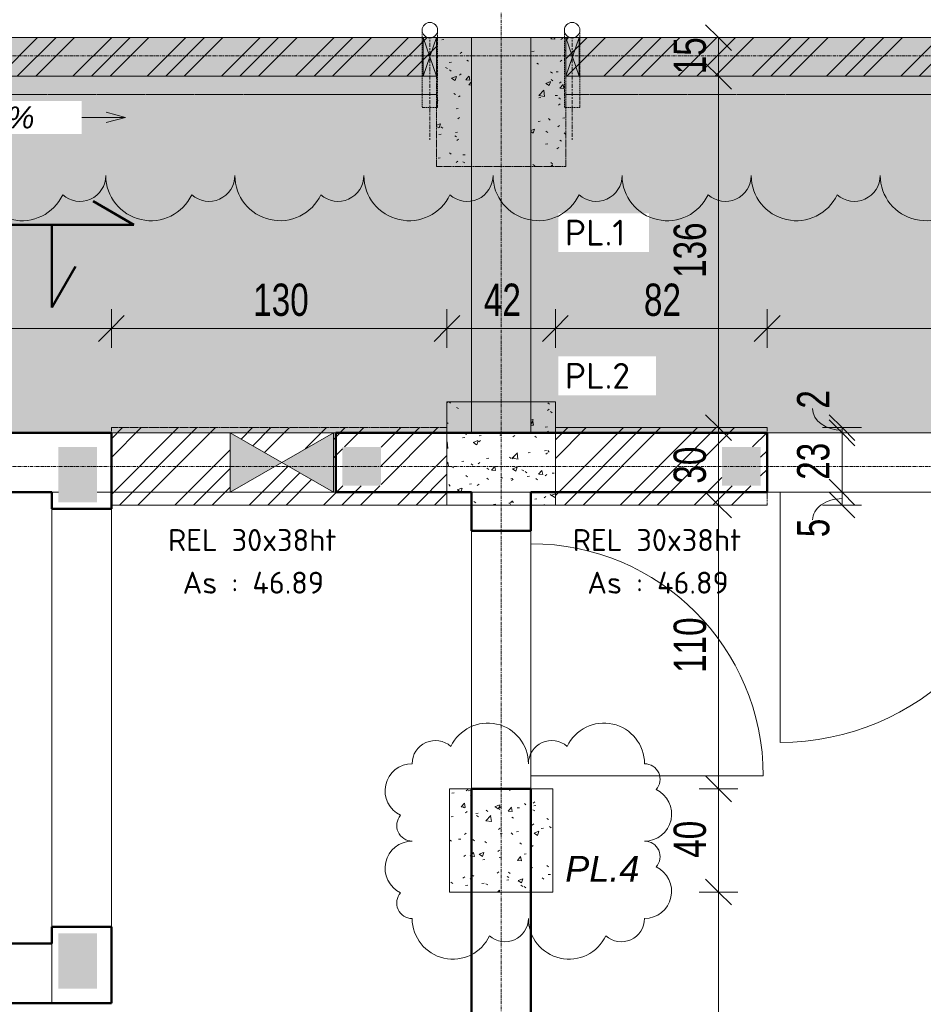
# Model space of a CAD drawing. Header units: millimetres. Extents: x 8507 to 110494, y 1100 to 66219.
# Tile 23 of 38: x 75181 to 78681, y 59654 to 63470. Entities that reach past the tile are written whole.
import ezdxf

# ---------------------------------------------------------------- set-up
doc = ezdxf.new("R2010")
doc.units = ezdxf.units.MM
for name, pattern in [('Caché', [7.14375, 4.7625, -2.38125]), ('Centre', [31.75, 6.35, -4.7625, 15.875, -4.7625]), ('Ligne de quadrillage', [22.225, 12.7, -3.175, 3.175, -3.175]), ('Tiret 1_16_', [3.175, 1.5875, -1.5875]), ('tiret perso', [2.6, 1.3, -1.3])]:
    doc.linetypes.add(name, pattern=pattern)
for name, color, linetype, lineweight in [('A-ANNO-DIMS', 211, 'Continuous', 9), ('A-ANNO-DIMS-50', 211, 'Continuous', 9), ('A-DETL', 90, 'Continuous', 5), ('A-DETL-CNTR', 5, 'Centre', 5), ('A-DETL-GENF', 92, 'Continuous', 5), ('A-DETL-HDLN', 90, 'Caché', 5), ('A-DETL-MBND', 5, 'Continuous', 5), ('A-DETL-THIN', 151, 'Continuous', 5), ('A-DETL-WIDE', 214, 'Continuous', 50), ('A-DOOR', 31, 'Continuous', 9), ('A-WALL', 113, 'Continuous', 9), ('G-ANNO-REVC', 71, 'Continuous', 9), ('G-ANNO-TEXT', 231, 'Continuous', 9), ('S-GRID', 1, 'Continuous', 9)]:
    doc.layers.add(name, color=color, linetype=linetype, lineweight=lineweight)
doc.styles.add('Arial Narrow_3', font='ARIALN.TTF', dxfattribs={"width": 0.9, "height": 125})
doc.styles.add('Arial_I', font='ariali.ttf', dxfattribs={"height": 85})
doc.styles.add('Arial_I_1', font='ariali.ttf', dxfattribs={"height": 100})
doc.styles.add('ISOCPEUR_B', font='txt', dxfattribs={"height": 100})
doc.styles.add('ISOCPEUR_B_1', font='txt', dxfattribs={"height": 85})
doc.dimstyles.new('AB6_1_50_-_GB', dxfattribs={"dimscale": 304.8, "dimtxt": 127.928872, "dimasz": 0.328084, "dimexe": 0.246063, "dimexo": 0.0625, "dimgap": 0.04101, "dimtad": 1, "dimdec": 0, "dimlfac": 0.1, "dimdsep": 46, "dimtxsty": 'Arial Narrow_3', "dimblk1": 'OBLIQUE', "dimblk2": 'OBLIQUE', "dimsah": 1, "dimcen": 0.09, "dimazin": 0, "dimtfac": 1, "dimtdec": 4, "dimtix": 1, "dimtmove": 0, "dimatfit": 3, "dimfxl": 0.246063, "dimfxlon": 1, "dimtvp": 1, "dimtolj": 1, "dimtzin": 0, "dimarcsym": 2})
doc.dimstyles.new('AB6_1_50_-_GB_2', dxfattribs={"dimscale": 304.8, "dimtxt": 127.928872, "dimasz": 0.328084, "dimexe": 0.246063, "dimexo": 0.0625, "dimgap": 0.04101, "dimtad": 1, "dimdec": 0, "dimlfac": 0.1, "dimdsep": 46, "dimtxsty": 'Arial Narrow_3', "dimblk1": 'OBLIQUE', "dimblk2": 'OBLIQUE', "dimsah": 1, "dimcen": 0.09, "dimazin": 0, "dimtfac": 1, "dimtdec": 4, "dimtix": 1, "dimtmove": 1, "dimatfit": 3, "dimfxl": 0.246063, "dimfxlon": 1, "dimtvp": 1, "dimtolj": 1, "dimtzin": 0, "dimarcsym": 2})
pattern_1 = [(45, (62504.66, -542.27), (-143.6841, 143.6841), []), (45, (62576.5, -542.27), (-143.6841, 143.6841), []), (45, (62648.34, -542.27), (-143.6841, 143.6841), [])]
pattern_2 = [(50, (62504.66, -542.27), (182.18467, -15.9391), [19.05, -209.55]), (355, (62504.66, -542.27), (-35.24243, 191.0566), [15.24, -167.64]), (100.451, (62519.84, -543.6), (146.9425, 175.1167), [16.19, -178.09]), (46.184, (62504.66, -491.47), (271.0789, -42.0433), [28.575, -314.325]), (96.636, (62527.25, -494.97), (237.4025, 247.4272), [24.285, -267.135]), (351.184, (62504.66, -491.47), (237.4046, 247.4251), [22.86, -251.46]), (21, (62530.06, -504.17), (151.61488, -102.26552), [19.05, -209.55]), (326, (62530.06, -504.17), (61.80236, 184.18774), [15.24, -167.64]), (71.451, (62542.7, -512.7), (213.41706, 81.92137), [16.19, -178.09]), (37.5, (62504.66, -542.27), (3.08832, 84.555076), [8.382, -157.226, 8.382, -161.798, -168.275]), (37.5, (62504.66, -542.27), (3.08832, 84.555076), [-335.788, 8.382, -159.893]), (7.5, (62504.66, -542.27), (66.81944, 100.18075), [8.382, -88.646, 8.382, -153.416, -64.135]), (7.5, (62504.66, -542.27), (66.81944, 100.18075), [-258.826, 8.382, -55.753]), (327.5, (62448.02, -542.27), (135.59049, -5.72891), [8.382, -55.118, 8.382, -189.738, -262.89]), (327.5, (62448.02, -542.27), (135.59049, -5.72891), [-261.62, 8.382, -254.508]), (317.5, (62422.62, -542.27), (148.12889, 25.42676), [8.382, -74.168, 8.382, -123.19, -186.69]), (317.5, (62422.62, -542.27), (148.12889, 25.42676), [-214.122, 8.382, -178.308])]

# ---------------------------------------------------------------- blocks, each defined once
blk = doc.blocks.new('Porte 1Vtl - ME-p-1-3010145-R-1_IMPLANTATION variante')
at = {"layer": 'A-DOOR'}
blk.add_line((485, 115), (485, 1085), dxfattribs=at)
blk.add_arc((485, 115), 970, 90, 180, dxfattribs=at)
blk = doc.blocks.new('G_PORTE_BA - P_asc-3010064-R-1_IMPLANTATION variante')
at = {"layer": 'A-DOOR'}
for p, q in [((-810, -115), (-810, 115)), ((-810, 115), (810, 115)), ((810, 115), (810, -115)), ((810, -115), (-810, -115))]:
    blk.add_line(p, q, dxfattribs=at)
blk = doc.blocks.new('G_PORTE_BA - P_asc-V1-R-1_IMPLANTATION variante')
at = {"layer": 'A-DETL-MBND'}
for p, q in [((-810, -115), (-810, 115)), ((-810, 115), (810, 115)), ((810, 115), (810, -115)), ((810, -115), (-810, -115))]:
    blk.add_line(p, q, dxfattribs=at)
blk = doc.blocks.new('Porte 1Vtl - MI-p93-3011251-R-1_IMPLANTATION variante')
at = {"layer": 'A-DOOR'}
blk.add_line((450, 115), (450, 1015), dxfattribs=at)
blk.add_arc((450, 115), 900, 90, 180, dxfattribs=at)
blk = doc.blocks.new('ECBIM_BIM_RESA VOILE RECTANGULAIRE - Resa_ 30x15-3117528-R-1_IMPLANTATION variante')
at = {"layer": 'A-DETL-MBND'}
for points in [[(11011.9, 61638.6), (11211.9, 61753.6), (11011.9, 61868.6)], [(11411.9, 61638.6), (11411.9, 61868.6), (11211.9, 61753.6)]]:
    blk.add_hatch(color=256, dxfattribs=at).paths.add_polyline_path(points)
for p, q in [((11011.9, 61638.6), (11011.9, 61868.6)), ((11011.9, 61868.6), (11211.9, 61753.6)), ((11211.9, 61753.6), (11411.9, 61868.6)), ((11411.9, 61868.6), (11411.9, 61638.6)), ((11211.9, 61753.6), (11011.9, 61638.6)), ((11411.9, 61638.6), (11211.9, 61753.6))]:
    blk.add_line(p, q, dxfattribs=at)
blk = doc.blocks.new('ECBIM_BIM_RESA VOILE RECTANGULAIRE - Pissette 5x5-3025178-R-1_IMPLANTATION variante')
at = {"layer": 'A-DETL-MBND'}
for points in [[(-3688.1, 63250.2), (-3661.8, 63325.2), (-3688.1, 63400.2)], [(-3635.6, 63250.2), (-3635.6, 63400.2), (-3661.8, 63325.2)]]:
    blk.add_hatch(color=256, dxfattribs=at).paths.add_polyline_path(points)
for p, q in [((-3688.1, 63250.2), (-3688.1, 63400.2)), ((-3688.1, 63400.2), (-3661.8, 63325.2)), ((-3661.8, 63325.2), (-3635.6, 63400.2)), ((-3635.6, 63400.2), (-3635.6, 63250.2)), ((-3661.8, 63325.2), (-3688.1, 63250.2)), ((-3635.6, 63250.2), (-3661.8, 63325.2))]:
    blk.add_line(p, q, dxfattribs=at)
blk = doc.blocks.new('DIMBLOCK44-R-1_IMPLANTATION variante')
at = {"layer": 'A-ANNO-DIMS-50'}
for p, q in [((73256.5, 62272.7), (73256.5, 62347.7)), ((75536.5, 62272.7), (75536.5, 62347.7)), ((73256.5, 62272.7), (75536.5, 62272.7)), ((73256.5, 62272.7), (73256.5, 62197.7)), ((75536.5, 62272.7), (75536.5, 62197.7))]:
    blk.add_line(p, q, dxfattribs=at)
at = {"layer": 'A-ANNO-DIMS-50', "lineweight": 18}
for p, q in [((73256.5, 62272.7), (73306.5, 62322.7)), ((75536.5, 62272.7), (75586.5, 62322.7)), ((73256.5, 62272.7), (73206.5, 62222.7)), ((75536.5, 62272.7), (75486.5, 62222.7))]:
    blk.add_line(p, q, dxfattribs=at)
at = {"layer": 'A-ANNO-DIMS-50', "color": 0, "insert": (74296, 62446.8), "char_height": 125, "width": 241.237, "attachment_point": 1, "line_spacing_factor": 0.974696, "style": 'Arial Narrow_3'}
blk.add_mtext('228', dxfattribs=at)
blk = doc.blocks.new('_Oblique')
at = {"color": 0, "linetype": 'ByBlock', "lineweight": -2}
blk.add_line((-0.5, -0.5), (0.5, 0.5), dxfattribs=at)
blk = doc.blocks.new('DIMBLOCK45-R-1_IMPLANTATION variante')
at = {"layer": 'A-ANNO-DIMS-50'}
for p, q in [((75536.5, 62272.7), (75536.5, 62347.7)), ((76836.5, 62272.7), (76836.5, 62347.7)), ((75536.5, 62272.7), (76836.5, 62272.7)), ((75536.5, 62272.7), (75536.5, 62197.7)), ((76836.5, 62272.7), (76836.5, 62197.7))]:
    blk.add_line(p, q, dxfattribs=at)
at = {"layer": 'A-ANNO-DIMS-50', "lineweight": 18}
for p, q in [((75536.5, 62272.7), (75586.5, 62322.7)), ((76836.5, 62272.7), (76886.5, 62322.7)), ((75536.5, 62272.7), (75486.5, 62222.7)), ((76836.5, 62272.7), (76786.5, 62222.7))]:
    blk.add_line(p, q, dxfattribs=at)
at = {"layer": 'A-ANNO-DIMS-50', "color": 0, "insert": (76086, 62446.8), "char_height": 125, "width": 241.237, "attachment_point": 1, "line_spacing_factor": 0.974696, "style": 'Arial Narrow_3'}
blk.add_mtext('130', dxfattribs=at)
blk = doc.blocks.new('DIMBLOCK46-R-1_IMPLANTATION variante')
at = {"layer": 'A-ANNO-DIMS-50'}
for p, q in [((76836.5, 62272.7), (76836.5, 62347.7)), ((77256.5, 62272.7), (77256.5, 62347.7)), ((76836.5, 62272.7), (77256.5, 62272.7)), ((76836.5, 62272.7), (76836.5, 62197.7)), ((77256.5, 62272.7), (77256.5, 62197.7))]:
    blk.add_line(p, q, dxfattribs=at)
at = {"layer": 'A-ANNO-DIMS-50', "lineweight": 18}
for p, q in [((76836.5, 62272.7), (76886.5, 62322.7)), ((77256.5, 62272.7), (77306.5, 62322.7)), ((76836.5, 62272.7), (76786.5, 62222.7)), ((77256.5, 62272.7), (77206.5, 62222.7))]:
    blk.add_line(p, q, dxfattribs=at)
at = {"layer": 'A-ANNO-DIMS-50', "color": 0, "insert": (76979.5, 62446.8), "char_height": 125, "width": 160.825, "attachment_point": 1, "line_spacing_factor": 0.974696, "style": 'Arial Narrow_3'}
blk.add_mtext('42', dxfattribs=at)
blk = doc.blocks.new('DIMBLOCK47-R-1_IMPLANTATION variante')
at = {"layer": 'A-ANNO-DIMS-50'}
for p, q in [((77256.5, 62272.7), (77256.5, 62347.7)), ((78076.5, 62272.7), (78076.5, 62347.7)), ((77256.5, 62272.7), (78076.5, 62272.7)), ((77256.5, 62272.7), (77256.5, 62197.7)), ((78076.5, 62272.7), (78076.5, 62197.7))]:
    blk.add_line(p, q, dxfattribs=at)
at = {"layer": 'A-ANNO-DIMS-50', "lineweight": 18}
for p, q in [((77256.5, 62272.7), (77306.5, 62322.7)), ((78076.5, 62272.7), (78126.5, 62322.7)), ((77256.5, 62272.7), (77206.5, 62222.7)), ((78076.5, 62272.7), (78026.5, 62222.7))]:
    blk.add_line(p, q, dxfattribs=at)
at = {"layer": 'A-ANNO-DIMS-50', "color": 0, "insert": (77599.5, 62446.8), "char_height": 125, "width": 160.825, "attachment_point": 1, "line_spacing_factor": 0.974696, "style": 'Arial Narrow_3'}
blk.add_mtext('82', dxfattribs=at)
blk = doc.blocks.new('DIMBLOCK48-R-1_IMPLANTATION variante')
at = {"layer": 'A-ANNO-DIMS-50'}
for p, q in [((78076.5, 62272.7), (78076.5, 62347.7)), ((80016.5, 62272.7), (80016.5, 62347.7)), ((78076.5, 62272.7), (80016.5, 62272.7)), ((78076.5, 62272.7), (78076.5, 62197.7)), ((80016.5, 62272.7), (80016.5, 62197.7))]:
    blk.add_line(p, q, dxfattribs=at)
at = {"layer": 'A-ANNO-DIMS-50', "lineweight": 18}
for p, q in [((78076.5, 62272.7), (78126.5, 62322.7)), ((80016.5, 62272.7), (80066.5, 62322.7)), ((78076.5, 62272.7), (78026.5, 62222.7)), ((80016.5, 62272.7), (79966.5, 62222.7))]:
    blk.add_line(p, q, dxfattribs=at)
at = {"layer": 'A-ANNO-DIMS-50', "color": 0, "insert": (78946, 62446.8), "char_height": 125, "width": 241.237, "attachment_point": 1, "line_spacing_factor": 0.974696, "style": 'Arial Narrow_3'}
blk.add_mtext('194', dxfattribs=at)
blk = doc.blocks.new('Family - ___-3289296-R-1_IMPLANTATION variante')
at = {"layer": 'G-ANNO-REVC'}
for centre, radius, start, end in [((12516.8, 62446.4), 175, 177.8864, 332.6776), ((12741.7, 62438.1), 100, 226.0761, 357.8864), ((13016.5, 62428), 175, 177.8864, 332.6776), ((13241.3, 62419.7), 100, 226.0761, 357.8864), ((13516.2, 62409.6), 175, 177.8864, 332.6776), ((13741, 62401.3), 100, 226.0761, 357.8864), ((14015.8, 62391.1), 175, 177.8864, 332.6776), ((14240.7, 62382.8), 100, 226.0761, 357.8864), ((14515.5, 62372.7), 175, 177.8864, 332.6776), ((14740.3, 62364.4), 100, 226.0761, 357.8864), ((15015.1, 62354.2), 175, 177.8864, 332.6776), ((15240, 62345.9), 100, 226.0761, 357.8864), ((15514.8, 62335.8), 175, 177.8864, 332.6776), ((15739.6, 62327.5), 100, 226.0761, 357.8864), ((16014.5, 62317.4), 175, 177.8864, 332.6776)]:
    blk.add_arc(centre, radius, start, end, dxfattribs=at)
blk = doc.blocks.new('DIMBLOCK249-R-1_IMPLANTATION variante')
at = {"layer": 'A-ANNO-DIMS-50', "lineweight": 18}
for p, q in [((77888.5, 60088.6), (77838.5, 60138.6)), ((77888.5, 60088.6), (77938.5, 60038.6)), ((77888.5, 56425.3), (77838.5, 56475.3)), ((77888.5, 56425.3), (77938.5, 56375.3))]:
    blk.add_line(p, q, dxfattribs=at)
at = {"layer": 'A-ANNO-DIMS-50'}
for p, q in [((77888.5, 60088.6), (77813.5, 60088.6)), ((77888.5, 56425.3), (77888.5, 60088.6)), ((77888.5, 60088.6), (77963.5, 60088.6)), ((77888.5, 56425.3), (77813.5, 56425.3)), ((77888.5, 56425.3), (77963.5, 56425.3))]:
    blk.add_line(p, q, dxfattribs=at)
at = {"layer": 'A-ANNO-DIMS-50', "color": 0, "insert": (77714.4, 58156.4), "char_height": 125, "width": 241.237, "attachment_point": 1, "rotation": 90, "line_spacing_factor": 0.974696, "style": 'Arial Narrow_3'}
blk.add_mtext('366', dxfattribs=at)
blk = doc.blocks.new('DIMBLOCK250-R-1_IMPLANTATION variante')
at = {"layer": 'A-ANNO-DIMS-50', "lineweight": 18}
for p, q in [((77888.5, 60488.6), (77838.5, 60538.6)), ((77888.5, 60488.6), (77938.5, 60438.6)), ((77888.5, 60088.6), (77838.5, 60138.6)), ((77888.5, 60088.6), (77938.5, 60038.6))]:
    blk.add_line(p, q, dxfattribs=at)
at = {"layer": 'A-ANNO-DIMS-50'}
for p, q in [((77888.5, 60488.6), (77813.5, 60488.6)), ((77888.5, 60088.6), (77888.5, 60488.6)), ((77888.5, 60488.6), (77963.5, 60488.6)), ((77888.5, 60088.6), (77813.5, 60088.6)), ((77888.5, 60088.6), (77963.5, 60088.6))]:
    blk.add_line(p, q, dxfattribs=at)
at = {"layer": 'A-ANNO-DIMS-50', "color": 0, "insert": (77714.4, 60221.5), "char_height": 125, "width": 160.825, "attachment_point": 1, "rotation": 90, "line_spacing_factor": 0.974696, "style": 'Arial Narrow_3'}
blk.add_mtext('40', dxfattribs=at)
blk = doc.blocks.new('DIMBLOCK251-R-1_IMPLANTATION variante')
at = {"layer": 'A-ANNO-DIMS-50', "lineweight": 18}
for p, q in [((77888.5, 61588.6), (77838.5, 61638.6)), ((77888.5, 61588.6), (77938.5, 61538.6)), ((77888.5, 60488.6), (77838.5, 60538.6)), ((77888.5, 60488.6), (77938.5, 60438.6))]:
    blk.add_line(p, q, dxfattribs=at)
at = {"layer": 'A-ANNO-DIMS-50'}
for p, q in [((77888.5, 61588.6), (77813.5, 61588.6)), ((77888.5, 60488.6), (77888.5, 61588.6)), ((77888.5, 61588.6), (77963.5, 61588.6)), ((77888.5, 60488.6), (77813.5, 60488.6)), ((77888.5, 60488.6), (77963.5, 60488.6))]:
    blk.add_line(p, q, dxfattribs=at)
at = {"layer": 'A-ANNO-DIMS-50', "color": 0, "insert": (77714.4, 60938), "char_height": 125, "width": 241.237, "attachment_point": 1, "rotation": 90, "line_spacing_factor": 0.974696, "style": 'Arial Narrow_3'}
blk.add_mtext('110', dxfattribs=at)
blk = doc.blocks.new('DIMBLOCK252-R-1_IMPLANTATION variante')
at = {"layer": 'A-ANNO-DIMS-50', "lineweight": 18}
for p, q in [((77888.5, 61888.6), (77838.5, 61938.6)), ((77888.5, 61888.6), (77938.5, 61838.6)), ((77888.5, 61588.6), (77838.5, 61638.6)), ((77888.5, 61588.6), (77938.5, 61538.6))]:
    blk.add_line(p, q, dxfattribs=at)
at = {"layer": 'A-ANNO-DIMS-50'}
for p, q in [((77888.5, 61888.6), (77813.5, 61888.6)), ((77888.5, 61588.6), (77888.5, 61888.6)), ((77888.5, 61888.6), (77963.5, 61888.6)), ((77888.5, 61588.6), (77813.5, 61588.6)), ((77888.5, 61588.6), (77963.5, 61588.6))]:
    blk.add_line(p, q, dxfattribs=at)
at = {"layer": 'A-ANNO-DIMS-50', "color": 0, "insert": (77714.4, 61671.5), "char_height": 125, "width": 160.825, "attachment_point": 1, "rotation": 90, "line_spacing_factor": 0.974696, "style": 'Arial Narrow_3'}
blk.add_mtext('30', dxfattribs=at)
blk = doc.blocks.new('DIMBLOCK253-R-1_IMPLANTATION variante')
at = {"layer": 'A-ANNO-DIMS-50', "lineweight": 18}
for p, q in [((77888.5, 63250.2), (77838.5, 63300.2)), ((77888.5, 63250.2), (77938.5, 63200.2)), ((77888.5, 61888.6), (77838.5, 61938.6)), ((77888.5, 61888.6), (77938.5, 61838.6))]:
    blk.add_line(p, q, dxfattribs=at)
at = {"layer": 'A-ANNO-DIMS-50'}
for p, q in [((77888.5, 63250.2), (77813.5, 63250.2)), ((77888.5, 61888.6), (77888.5, 63250.2)), ((77888.5, 63250.2), (77963.5, 63250.2)), ((77888.5, 61888.6), (77813.5, 61888.6)), ((77888.5, 61888.6), (77963.5, 61888.6))]:
    blk.add_line(p, q, dxfattribs=at)
at = {"layer": 'A-ANNO-DIMS-50', "color": 0, "insert": (77714.4, 62468.9), "char_height": 125, "width": 241.237, "attachment_point": 1, "rotation": 90, "line_spacing_factor": 0.974696, "style": 'Arial Narrow_3'}
blk.add_mtext('136', dxfattribs=at)
blk = doc.blocks.new('DIMBLOCK254-R-1_IMPLANTATION variante')
at = {"layer": 'A-ANNO-DIMS-50', "lineweight": 18}
for p, q in [((77888.5, 63400.2), (77838.5, 63450.2)), ((77888.5, 63400.2), (77938.5, 63350.2)), ((77888.5, 63250.2), (77838.5, 63300.2)), ((77888.5, 63250.2), (77938.5, 63200.2))]:
    blk.add_line(p, q, dxfattribs=at)
at = {"layer": 'A-ANNO-DIMS-50'}
for p, q in [((77888.5, 63400.2), (77813.5, 63400.2)), ((77888.5, 63250.2), (77888.5, 63400.2)), ((77888.5, 63400.2), (77963.5, 63400.2)), ((77888.5, 63250.2), (77813.5, 63250.2)), ((77888.5, 63250.2), (77963.5, 63250.2))]:
    blk.add_line(p, q, dxfattribs=at)
at = {"layer": 'A-ANNO-DIMS-50', "color": 0, "insert": (77714.4, 63258.2), "char_height": 125, "width": 160.825, "attachment_point": 1, "rotation": 90, "line_spacing_factor": 0.974696, "style": 'Arial Narrow_3'}
blk.add_mtext('15', dxfattribs=at)
blk = doc.blocks.new('Family - ___-3290040-R-1_IMPLANTATION variante')
at = {"layer": 'G-ANNO-REVC'}
for centre, radius, start, end in [((14236, 60101.9), 157.5, 357.8864, 152.6776), ((14685.7, 60085.3), 157.5, 357.8864, 152.6776), ((14033.6, 60109.4), 90, 46.0761, 177.8864), ((14483.3, 60092.8), 90, 46.0761, 177.8864), ((13939.8, 60007.8), 105, 87.8864, 242.6776), ((14840.8, 60019.6), 60, 316.0761, 87.8864), ((14835.9, 59884.6), 105, 267.8864, 62.6776), ((13934.8, 59872.9), 60, 136.0761, 267.8864), ((13928.7, 59708), 105, 87.8864, 242.6776), ((14829.8, 59719.8), 60, 316.0761, 87.8864), ((14824.8, 59584.9), 105, 267.8864, 62.6776), ((13923.8, 59573.1), 60, 136.0761, 267.8864), ((14078.9, 59507.3), 157.5, 177.8864, 332.6776), ((14281.3, 59499.8), 90, 226.0761, 357.8864), ((14528.6, 59490.7), 157.5, 177.8864, 332.6776), ((14731, 59483.2), 90, 226.0761, 357.8864), ((13754.9, 56025), 175, 357.8864, 152.6776), ((14254.6, 56006.5), 175, 357.8864, 152.6776), ((13530.1, 56033.3), 100, 46.0761, 177.8864), ((14029.7, 56014.8), 100, 46.0761, 177.8864), ((13425, 55897.1), 140, 87.8864, 242.6776), ((14426.5, 55920.1), 80, 316.0761, 87.8864), ((14419.9, 55740.3), 140, 267.8864, 62.6776), ((13418.3, 55717.2), 80, 136.0761, 267.8864), ((13410.2, 55497.3), 140, 87.8864, 242.6776), ((14411.8, 55520.4), 80, 316.0761, 87.8864), ((14405.1, 55340.5), 140, 267.8864, 62.6776), ((13403.6, 55317.4), 80, 136.0761, 267.8864), ((13575.5, 55231), 175, 177.8864, 332.6776), ((13800.4, 55222.7), 100, 226.0761, 357.8864), ((14075.2, 55212.6), 175, 177.8864, 332.6776), ((14300, 55204.3), 100, 226.0761, 357.8864)]:
    blk.add_arc(centre, radius, start, end, dxfattribs=at)
blk = doc.blocks.new('DIMBLOCK260-R-1_IMPLANTATION variante')
at = {"layer": 'A-ANNO-DIMS-50', "lineweight": 18}
for p, q in [((78366.6, 61638.6), (78316.6, 61688.6)), ((78366.6, 61588.6), (78316.6, 61638.6)), ((78366.6, 61638.6), (78416.6, 61588.6)), ((78366.6, 61588.6), (78416.6, 61538.6))]:
    blk.add_line(p, q, dxfattribs=at)
at = {"layer": 'A-ANNO-DIMS-50'}
for p, q in [((78366.6, 61638.6), (78291.6, 61638.6)), ((78366.6, 61588.6), (78366.6, 61638.6)), ((78366.6, 61638.6), (78441.6, 61638.6)), ((78366.6, 61588.6), (78291.6, 61588.6)), ((78366.6, 61588.6), (78441.6, 61588.6))]:
    blk.add_line(p, q, dxfattribs=at)
blk.add_ellipse((78366.6, 61530.9), major_axis=(114, 0), ratio=0.724714, start_param=1.570796, end_param=3.141593, dxfattribs=at)
at = {"layer": 'A-ANNO-DIMS-50', "color": 0, "insert": (78192.6, 61463.9), "char_height": 125, "width": 80.412, "attachment_point": 1, "rotation": 90, "line_spacing_factor": 0.974696, "style": 'Arial Narrow_3'}
blk.add_mtext('5', dxfattribs=at)
blk = doc.blocks.new('DIMBLOCK261-R-1_IMPLANTATION variante')
at = {"layer": 'A-ANNO-DIMS-50', "lineweight": 18}
for p, q in [((78366.6, 61868.6), (78316.6, 61918.6)), ((78366.6, 61868.6), (78416.6, 61818.6)), ((78366.6, 61638.6), (78316.6, 61688.6)), ((78366.6, 61638.6), (78416.6, 61588.6))]:
    blk.add_line(p, q, dxfattribs=at)
at = {"layer": 'A-ANNO-DIMS-50'}
for p, q in [((78366.6, 61868.6), (78291.6, 61868.6)), ((78366.6, 61638.6), (78366.6, 61868.6)), ((78366.6, 61868.6), (78441.6, 61868.6)), ((78366.6, 61638.6), (78291.6, 61638.6)), ((78366.6, 61638.6), (78441.6, 61638.6))]:
    blk.add_line(p, q, dxfattribs=at)
at = {"layer": 'A-ANNO-DIMS-50', "color": 0, "insert": (78192.6, 61686.5), "char_height": 125, "width": 160.825, "attachment_point": 1, "rotation": 90, "line_spacing_factor": 0.974696, "style": 'Arial Narrow_3'}
blk.add_mtext('23', dxfattribs=at)
blk = doc.blocks.new('DIMBLOCK262-R-1_IMPLANTATION variante')
at = {"layer": 'A-ANNO-DIMS-50', "lineweight": 18}
for p, q in [((78366.6, 61888.6), (78316.6, 61938.6)), ((78366.6, 61868.6), (78316.6, 61918.6)), ((78366.6, 61888.6), (78416.6, 61838.6)), ((78366.6, 61868.6), (78416.6, 61818.6))]:
    blk.add_line(p, q, dxfattribs=at)
at = {"layer": 'A-ANNO-DIMS-50'}
for p, q in [((78366.6, 61888.6), (78291.6, 61888.6)), ((78366.6, 61868.6), (78291.6, 61868.6)), ((78366.6, 61868.6), (78366.6, 61888.6)), ((78366.6, 61888.6), (78441.6, 61888.6)), ((78366.6, 61868.6), (78441.6, 61868.6))]:
    blk.add_line(p, q, dxfattribs=at)
blk.add_ellipse((78366.6, 61962.3), major_axis=(-114, 0), ratio=0.734334, start_param=0, end_param=1.570796, dxfattribs=at)
at = {"layer": 'A-ANNO-DIMS-50', "color": 0, "insert": (78192.6, 61962.3), "char_height": 125, "width": 80.412, "attachment_point": 1, "rotation": 90, "line_spacing_factor": 0.974696, "style": 'Arial Narrow_3'}
blk.add_mtext('2', dxfattribs=at)

msp = doc.modelspace()

# ---------------------------------------------------------------- hatches: boundary and pattern name
at = {"layer": 'A-DETL-GENF'}
for points in [[(75481.5, 61748.6), (75481.5, 61813.6), (75331.5, 61813.6), (75331.5, 61748.6)], [(76431.5, 61663.6), (76581.5, 61663.6), (76581.5, 61813.6), (76431.5, 61813.6)], [(77901.5, 61663.6), (78051.5, 61663.6), (78051.5, 61813.6), (77901.5, 61813.6)], [(75331.5, 61598.6), (75481.5, 61598.6), (75481.5, 61748.6), (75331.5, 61748.6)], [(75331.5, 59778.6), (75481.5, 59778.6), (75481.5, 59928.6), (75331.5, 59928.6)], [(75331.5, 59713.6), (75481.5, 59713.6), (75481.5, 59778.6), (75331.5, 59778.6)]]:
    msp.add_hatch(color=8, dxfattribs=at).paths.add_polyline_path(points)
at = {"layer": 'A-DETL-MBND'}
h = msp.add_hatch(dxfattribs=at)
h.set_pattern_fill('FP_17', color=8, style=0, pattern_type=2)
h.set_pattern_definition([(0, (62504.66, -542.27), (0, 101.6), [3.353, -98.247]), (0, (62555.46, -491.47), (0, 101.6), [3.353, -98.247])])
h.paths.add_polyline_path([(93176.5, 61838.6), (96921.5, 61838.6), (96921.5, 63400.2), (93176.5, 63400.2), (93176.5, 61868.6)])
h.paths.add_polyline_path([(97171.5, 61838.6), (97716.5, 61838.6), (97716.5, 63400.2), (97171.5, 63400.2), (97171.5, 62847.4)])
h.paths.add_polyline_path([(92946.5, 61868.6), (92946.5, 63400.2), (89161.5, 63400.2), (89161.5, 61868.6), (92470.6, 61868.6)])
h.paths.add_polyline_path([(88931.5, 61868.6), (88931.5, 63400.2), (85161.5, 63400.2), (85161.5, 61868.6), (85858.3, 61868.6)])
h.paths.add_polyline_path([(84931.5, 61868.6), (84931.5, 63400.2), (81161.5, 63400.2), (81161.5, 61868.6), (82552.2, 61868.6)])
h.paths.add_polyline_path([(80931.5, 61868.6), (80931.5, 63400.2), (77161.5, 63400.2), (77161.5, 61868.6), (79246.1, 61868.6)])
h.paths.add_polyline_path([(76931.5, 61868.6), (76931.5, 63400.2), (73156.5, 63400.2), (73156.5, 61868.6), (76396.5, 61868.6)])
h.paths.add_polyline_path([(72926.5, 61868.6), (72926.5, 63400.2), (69161.5, 63400.2), (69161.5, 61868.6), (72663.8, 61868.6)])
h.paths.add_polyline_path([(68931.5, 61868.6), (68931.5, 63400.2), (65161.5, 63400.2), (65161.5, 61868.6), (67526.5, 61868.6)])
h.paths.add_polyline_path([(64931.5, 61868.6), (64931.5, 63400.2), (61146.5, 63400.2), (61146.5, 61868.6), (62715.4, 61868.6)])
at = {"layer": 'A-DETL-MBND', "linetype": 'Tiret 1_16_'}
h = msp.add_hatch(dxfattribs=at)
h.set_pattern_fill('FP_26', style=0, pattern_type=2)
h.set_pattern_definition([(44.998, (62504.66, -492.2), (-143.68497, 143.6705), []), (44.998, (62576.5, -492.2), (-143.68497, 143.6705), []), (44.998, (62648.34, -492.2), (-143.68497, 143.6705), [])])
h.paths.add_polyline_path([(76744, 63250.2), (76796.5, 63250.2), (76785.5, 63281.6), (76796.5, 63281.6), (76796.5, 63400.2), (73156.5, 63400.2), (73156.5, 63250.2), (75939.9, 63250.2)])
h.paths.add_polyline_path([(76744, 63250.2), (76744, 63281.6), (76755, 63281.6)])
h = msp.add_hatch(dxfattribs=at)
h.set_pattern_fill('FP_14', style=0, pattern_type=2)
h.set_pattern_definition(pattern_2)
h.paths.add_polyline_path([(76796.5, 62900.2), (76931.5, 62900.2), (76931.5, 63400.2), (76796.5, 63400.2)])
h.paths.add_polyline_path([(77161.5, 62900.2), (77296.5, 62900.2), (77296.5, 63400.2), (77161.5, 63400.2)])
at = {"layer": 'A-DETL-MBND'}
msp.add_hatch(color=254, dxfattribs=at).paths.add_polyline_path([(77161.5, 61868.6), (77161.5, 63400.2), (76931.5, 63400.2), (76931.5, 61868.6)])
at = {"layer": 'A-DETL-MBND', "linetype": 'Tiret 1_16_'}
h = msp.add_hatch(dxfattribs=at)
h.set_pattern_fill('FP_13', style=0, pattern_type=2)
h.set_pattern_definition(pattern_1)
h.paths.add_polyline_path([(80796.5, 63250.2), (80796.5, 63400.2), (77296.5, 63400.2), (77296.5, 63250.2), (79246.1, 63250.2)])
h = msp.add_hatch(dxfattribs=at)
h.set_pattern_fill('FP_14', style=0, pattern_type=2)
h.set_pattern_definition(pattern_2)
h.paths.add_polyline_path([(77256.5, 61588.6), (77256.5, 61988.6), (77161.5, 61988.6), (77161.5, 61868.6), (76931.5, 61868.6), (76931.5, 61988.6), (76836.5, 61988.6), (76836.5, 61588.6), (77161.5, 61588.6)])
h = msp.add_hatch(dxfattribs=at)
h.set_pattern_fill('FP_13', style=0, pattern_type=2)
h.set_pattern_definition(pattern_1)
h.paths.add_polyline_path([(75536.5, 61588.6), (76836.5, 61588.6), (76836.5, 61888.6), (75536.5, 61888.6)])
h.paths.add_polyline_path([(76396.5, 61638.6), (76196.5, 61753.6), (76396.5, 61868.6)])
h.paths.add_polyline_path([(75996.5, 61638.6), (75996.5, 61868.6), (76196.5, 61753.6)])
h.paths.add_polyline_path([(76581.5, 61663.6), (76431.5, 61663.6), (76431.5, 61813.6), (76581.5, 61813.6)])
h = msp.add_hatch(dxfattribs=at)
h.set_pattern_fill('FP_13', style=0, pattern_type=2)
h.set_pattern_definition(pattern_1)
h.paths.add_polyline_path([(77256.5, 61588.6), (78076.1, 61588.6), (78076.1, 61888.6), (77256.5, 61888.6)])
h.paths.add_polyline_path([(78051.5, 61663.6), (77901.5, 61663.6), (77901.5, 61813.6), (78051.5, 61813.6)])
h = msp.add_hatch(dxfattribs=at)
h.set_pattern_fill('FP_14', style=0, pattern_type=2)
h.set_pattern_definition(pattern_2)
h.paths.add_polyline_path([(76846.5, 60088.6), (77246.5, 60088.6), (77246.5, 60488.6), (76846.5, 60488.6)])

# ---------------------------------------------------------------- linework, layer by layer
at = {"layer": 'A-DETL', "linetype": 'tiret perso'}
for p, q in [((76796.5, 63180.2), (73041.5, 63180.2)), ((80796.5, 63180.2), (77296.5, 63180.2))]:
    msp.add_line(p, q, dxfattribs=at)
at = {"layer": 'A-DETL-CNTR'}
for p, q in [((76770.3, 63004.2), (76770.3, 63399.2)), ((77321.2, 63004.2), (77321.2, 63399.2))]:
    msp.add_line(p, q, dxfattribs=at)
at = {"layer": 'A-DETL-HDLN'}
for p, q in [((76740.3, 63429.2), (76740.3, 63129.2)), ((76800.3, 63129.2), (76800.3, 63429.2)), ((77291.2, 63429.2), (77291.2, 63129.2)), ((77351.2, 63129.2), (77351.2, 63429.2)), ((76740.3, 63129.2), (76800.3, 63129.2)), ((77291.2, 63129.2), (77351.2, 63129.2))]:
    msp.add_line(p, q, dxfattribs=at)
at = {"layer": 'A-DETL-MBND'}
for p, q in [((61146.5, 63400.2), (97716.5, 63400.2)), ((76796.5, 63400.2), (76744, 63400.2)), ((76744, 63400.2), (76796.5, 63400.2)), ((76744, 63250.2), (76744, 63400.2)), ((76744, 63250.2), (76744, 63400.2)), ((76796.5, 63400.2), (76796.5, 63250.2)), ((76796.5, 63250.2), (76796.5, 63400.2)), ((77349, 63400.2), (77296.5, 63400.2)), ((77296.5, 63400.2), (77349, 63400.2)), ((77296.5, 63250.2), (77296.5, 63400.2)), ((77296.5, 63250.2), (77296.5, 63400.2)), ((77349, 63400.2), (77349, 63250.2)), ((77349, 63250.2), (77349, 63400.2)), ((76796.5, 63250.2), (76744, 63250.2)), ((76744, 63250.2), (76796.5, 63250.2)), ((77349, 63250.2), (77296.5, 63250.2)), ((77296.5, 63250.2), (77349, 63250.2)), ((80931.5, 61868.6), (65161.5, 61868.6)), ((93176.5, 61868.6), (69416.5, 61868.6)), ((73279.3, 61869.7), (88933.2, 61866.6)), ((76396.5, 61868.6), (75996.5, 61868.6)), ((75996.5, 61868.6), (76396.5, 61868.6)), ((75996.5, 61638.6), (75996.5, 61868.6)), ((75996.5, 61638.6), (75996.5, 61868.6)), ((76396.5, 61868.6), (76396.5, 61638.6)), ((76396.5, 61638.6), (76396.5, 61868.6)), ((75306.5, 61638.5), (73508.9, 61638.5)), ((75306.5, 61638.5), (75306.5, 59888.6)), ((76396.5, 61638.6), (75996.5, 61638.6)), ((75996.5, 61638.6), (76396.5, 61638.6))]:
    msp.add_line(p, q, dxfattribs=at)
at = {"layer": 'A-DETL-MBND', "color": 7, "linetype": 'Tiret 1_16_'}
for p, q in [((76796.5, 63250.2), (76796.5, 63400.2)), ((76796.5, 63400.2), (76796.5, 63250.2)), ((76796.5, 62900.2), (76796.5, 63400.2)), ((76796.5, 63400.2), (77296.5, 63400.2)), ((77296.5, 63400.2), (76796.5, 63400.2)), ((76796.5, 63400.2), (76796.5, 62900.2)), ((77296.5, 63400.2), (80796.5, 63400.2)), ((80796.5, 63400.2), (77296.5, 63400.2)), ((77296.5, 63250.2), (77296.5, 63400.2)), ((77296.5, 63400.2), (77296.5, 63250.2)), ((77296.5, 63400.2), (77296.5, 62900.2)), ((77296.5, 62900.2), (77296.5, 63400.2)), ((76796.5, 63250.2), (73041.5, 63250.2)), ((73041.5, 63250.2), (76796.5, 63250.2)), ((77296.5, 63250.2), (80796.5, 63250.2)), ((80796.5, 63250.2), (77296.5, 63250.2)), ((77296.5, 62900.2), (76796.5, 62900.2)), ((76796.5, 62900.2), (77296.5, 62900.2)), ((76836.5, 61588.6), (76836.5, 61988.6)), ((76836.5, 61988.6), (77256.5, 61988.6)), ((77256.5, 61988.6), (76836.5, 61988.6)), ((76836.5, 61988.6), (76836.5, 61588.6)), ((77256.5, 61988.6), (77256.5, 61588.6)), ((77256.5, 61588.6), (77256.5, 61988.6)), ((75536.5, 61888.6), (76836.5, 61888.6)), ((76836.5, 61888.6), (75536.5, 61888.6)), ((75536.5, 61588.6), (75536.5, 61888.6)), ((75536.5, 61888.6), (75536.5, 61588.6)), ((76836.5, 61888.6), (76836.5, 61588.6)), ((76836.5, 61888.6), (76836.5, 61588.6)), ((77256.5, 61888.6), (78076.1, 61888.6)), ((78076.1, 61888.6), (77256.5, 61888.6)), ((77256.5, 61588.6), (77256.5, 61888.6)), ((77256.5, 61888.6), (77256.5, 61588.6)), ((78076.1, 61888.6), (78076.1, 61588.6)), ((78076.1, 61888.6), (78076.1, 61588.6)), ((75536.5, 61588.6), (77256.5, 61588.6)), ((77256.5, 61588.6), (75536.5, 61588.6)), ((77256.5, 61588.6), (78076.1, 61588.6)), ((78076.1, 61588.6), (77256.5, 61588.6)), ((76846.5, 60088.6), (76846.5, 60488.6)), ((76846.5, 60488.6), (77246.5, 60488.6)), ((77246.5, 60488.6), (76846.5, 60488.6)), ((76846.5, 60488.6), (76846.5, 60088.6)), ((77246.5, 60488.6), (77246.5, 60088.6)), ((77246.5, 60088.6), (77246.5, 60488.6)), ((77246.5, 60088.6), (76846.5, 60088.6)), ((76846.5, 60088.6), (77246.5, 60088.6))]:
    msp.add_line(p, q, dxfattribs=at)
at = {"layer": 'A-DETL-MBND', "color": 7}
for p, q in [((76931.5, 63400.2), (77161.5, 63400.2)), ((77161.5, 63400.2), (76931.5, 63400.2)), ((76931.5, 63400.2), (76931.5, 61868.6)), ((76931.5, 61868.6), (76931.5, 63400.2)), ((77161.5, 61868.6), (77161.5, 63400.2)), ((77161.5, 61868.6), (77161.5, 63400.2)), ((76931.5, 61868.6), (77161.5, 61868.6)), ((77161.5, 61868.6), (76931.5, 61868.6))]:
    msp.add_line(p, q, dxfattribs=at)
at = {"layer": 'A-DETL-THIN'}
for centre in [(76770.3, 63429.2), (77321.2, 63429.2)]:
    msp.add_circle(centre, 30, dxfattribs=at)
at = {"layer": 'A-DETL-WIDE'}
for p, q in [((75623.8, 62674.5), (75465.8, 62765.8)), ((74989.2, 62674.5), (75623.8, 62674.5)), ((75306.5, 62354.5), (75306.5, 62674.5)), ((75397.8, 62512.6), (75306.5, 62354.5))]:
    msp.add_line(p, q, dxfattribs=at)
at = {"layer": 'A-WALL', "lineweight": 50}
for p, q in [((72676.5, 61868.6), (75536.5, 61868.6)), ((75536.5, 61868.6), (75536.5, 61638.6)), ((76406.5, 61868.6), (78076.5, 61868.6)), ((76406.5, 61638.6), (76406.5, 61868.6)), ((78076.5, 61868.6), (78076.5, 61638.6)), ((75306.5, 61638.6), (73508.9, 61638.6)), ((75306.5, 61573.6), (75306.5, 61638.6)), ((75536.5, 61638.6), (75536.5, 61573.6)), ((76931.5, 61638.6), (76406.5, 61638.6)), ((76931.5, 61488.6), (76931.5, 61638.6)), ((78076.5, 61638.6), (77161.5, 61638.6)), ((77161.5, 61638.6), (77161.5, 61488.6)), ((75536.5, 61573.6), (75306.5, 61573.6)), ((77161.5, 61488.6), (76931.5, 61488.6)), ((76931.5, 56148.6), (76931.5, 60488.6)), ((76931.5, 60488.6), (77161.5, 60488.6)), ((77161.5, 60488.6), (77161.5, 56148.6)), ((75306.5, 59888.6), (75306.5, 59953.6)), ((75306.5, 59953.6), (75536.5, 59953.6)), ((75536.5, 59953.6), (75536.5, 59658.6)), ((73508.9, 59888.6), (75306.5, 59888.6)), ((75536.5, 59658.6), (72676.5, 59658.6))]:
    msp.add_line(p, q, dxfattribs=at)
at = {"layer": 'A-WALL'}
for p, q in [((75536.5, 61868.6), (84016.5, 61868.6)), ((75536.5, 61868.6), (75536.5, 59953.6)), ((76406.5, 61868.6), (76406.5, 61868.6)), ((75331.5, 61638.6), (75306.5, 61638.6)), ((88016.5, 61638.6), (75481.5, 61638.6)), ((75306.5, 61573.6), (75306.5, 59953.6)), ((76931.5, 60488.6), (76931.5, 61488.6)), ((77161.5, 61488.6), (77161.5, 60488.6)), ((75306.5, 59658.6), (75306.5, 59888.6))]:
    msp.add_line(p, q, dxfattribs=at)
at = {"layer": 'G-ANNO-TEXT', "color": 130}
for q in [(75328.1, 63090.8), (75516.6, 63110.9), (75516.6, 63070.7)]:
    msp.add_line((75591.6, 63090.8), q, dxfattribs=at)
at = {"layer": 'S-GRID', "linetype": 'Ligne de quadrillage'}
for p, q in [((77046.5, 48387.1), (77046.5, 65568.7)), ((47439, 63330.2), (99424.9, 63330.2)), ((47439, 61738.6), (99424.9, 61738.6))]:
    msp.add_line(p, q, dxfattribs=at)

# ---------------------------------------------------------------- block references
at = {"layer": 'A-DETL-MBND'}
for name, p in [('ECBIM_BIM_RESA VOILE RECTANGULAIRE - Pissette 5x5-3025178-R-1_IMPLANTATION variante', (80432.1, 0)), ('ECBIM_BIM_RESA VOILE RECTANGULAIRE - Pissette 5x5-3025178-R-1_IMPLANTATION variante', (80984.6, 0)), ('ECBIM_BIM_RESA VOILE RECTANGULAIRE - Resa_ 30x15-3117528-R-1_IMPLANTATION variante', (64984.6, 0))]:
    msp.add_blockref(name, p, dxfattribs=at)
at = {"layer": 'A-DETL-MBND', "rotation": 269.9999999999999}
msp.add_blockref('G_PORTE_BA - P_asc-V1-R-1_IMPLANTATION variante', (75421.5, 60763.6), dxfattribs=at)
at = {"layer": 'A-DOOR'}
for name, p, rotation in [('Porte 1Vtl - ME-p-1-3010145-R-1_IMPLANTATION variante', (78611.5, 61753.6), 180), ('G_PORTE_BA - P_asc-3010064-R-1_IMPLANTATION variante', (75421.5, 60763.6), 269.9999999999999), ('Porte 1Vtl - MI-p93-3011251-R-1_IMPLANTATION variante', (77046.5, 60988.6), 269.9999999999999)]:
    msp.add_blockref(name, p, dxfattribs=dict(at, rotation=rotation))

# ---------------------------------------------------------------- texts
at = {"layer": 'G-ANNO-TEXT', "color": 7, "char_height": 85, "attachment_point": 1, "style": 'ISOCPEUR_B_1'}
for s, insert, width in [('REL 30x38ht', (75756.2, 61495.5), 825.738), ('REL 30x38ht', (77323.8, 61495.5), 825.738), ('As : 46.89', (75812.4, 61330.2), 689.451), ('As : 46.89', (77380, 61330.2), 689.451)]:
    msp.add_mtext(s, dxfattribs=dict(at, insert=insert, width=width))
at = {"layer": 'G-ANNO-TEXT', "color": 7, "insert": (77294.6, 60228.8), "char_height": 100, "width": 356.751, "attachment_point": 1, "style": 'Arial_I_1', "bg_fill": 3, "box_fill_scale": 1.25, "bg_fill_color": 256, "bg_fill_true_color": 13158600, "bg_fill_transparency": 0}
msp.add_mtext('PL.4', dxfattribs=at)

# ---------------------------------------------------------------- dimensions: what is measured, and where the dimension line sits
at = {"layer": 'A-ANNO-DIMS'}
for base, p1, p2, angle, override, picture, middle in [((77888.5, 63400.2), (77813.5, 63250.2), (77813.5, 63400.2), 90, {"dimpost": '<>', "dimfxl": 150}, 'DIMBLOCK254-R-1_IMPLANTATION variante', (77812.2, 63325.2)), ((77888.5, 63250.2), (77813.5, 61888.6), (77813.5, 63250.2), 90, {"dimpost": '<>', "dimfxl": 1361.669216}, 'DIMBLOCK253-R-1_IMPLANTATION variante', (77812.2, 62569.4)), ((77256.5, 62272.7), (76836.5, 62197.7), (77256.5, 62197.7), 0, {"dimpost": '<>', "dimfxl": 419.9998}, 'DIMBLOCK46-R-1_IMPLANTATION variante', (77046.5, 62348)), ((77888.5, 61888.6), (77813.5, 61588.6), (77813.5, 61888.6), 90, {"dimpost": '<>', "dimfxl": 300}, 'DIMBLOCK252-R-1_IMPLANTATION variante', (77812.2, 61738.6)), ((78366.6, 61868.6), (78291.6, 61638.6), (78291.6, 61868.6), 90, {"dimpost": '<>', "dimfxl": 230}, 'DIMBLOCK261-R-1_IMPLANTATION variante', (78290.3, 61753.6)), ((77888.5, 61588.6), (77813.5, 60488.6), (77813.5, 61588.6), 90, {"dimpost": '<>', "dimfxl": 1100}, 'DIMBLOCK251-R-1_IMPLANTATION variante', (77812.2, 61038.6)), ((77888.5, 60488.6), (77813.5, 60088.6), (77813.5, 60488.6), 90, {"dimpost": '<>', "dimfxl": 400}, 'DIMBLOCK250-R-1_IMPLANTATION variante', (77812.2, 60288.6)), ((77888.5, 60088.6), (77813.5, 56425.3), (77813.5, 60088.6), 90, {"dimpost": '<>', "dimfxl": 3663.250265}, 'DIMBLOCK249-R-1_IMPLANTATION variante', (77812.2, 58256.9))]:
    dim = msp.add_linear_dim(base=base, p1=p1, p2=p2, angle=angle, dimstyle='AB6_1_50_-_GB', override=override, dxfattribs=at)
    dim.commit()
    dim.dimension.update_dxf_attribs({"geometry": picture, "text_midpoint": middle})
for base, p1, p2, override, picture, middle in [((75536.5, 62272.7), (73256.5, 62197.7), (75536.5, 62197.7), {"dimpost": '<>', "dimfxl": 2280.0002}, 'DIMBLOCK44-R-1_IMPLANTATION variante', (74396.5, 62349.1)), ((76836.5, 62272.7), (75536.5, 62197.7), (76836.5, 62197.7), {"dimpost": '<>', "dimfxl": 1300.0004}, 'DIMBLOCK45-R-1_IMPLANTATION variante', (76186.5, 62349.1)), ((78076.5, 62272.7), (77256.5, 62197.7), (78076.5, 62197.7), {"dimpost": '<>', "dimfxl": 819.9998}, 'DIMBLOCK47-R-1_IMPLANTATION variante', (77666.5, 62349.1)), ((80016.5, 62272.7), (78076.5, 62197.7), (80016.5, 62197.7), {"dimpost": '<>', "dimfxl": 1940}, 'DIMBLOCK48-R-1_IMPLANTATION variante', (79046.5, 62349.1))]:
    dim = msp.add_linear_dim(base=base, p1=p1, p2=p2, dimstyle='AB6_1_50_-_GB', override=override, dxfattribs=at)
    dim.commit()
    dim.dimension.update_dxf_attribs({"geometry": picture, "text_midpoint": middle})
for base, p1, p2, override, picture, middle in [((78366.6, 61888.6), (78291.6, 61868.6), (78291.6, 61888.6), {"dimpost": '<>', "dimfxl": 20}, 'DIMBLOCK262-R-1_IMPLANTATION variante', (78275.9, 62002.5)), ((78366.6, 61638.6), (78291.6, 61588.6), (78291.6, 61638.6), {"dimpost": '<>', "dimfxl": 50}, 'DIMBLOCK260-R-1_IMPLANTATION variante', (78275.9, 61504.1))]:
    dim = msp.add_linear_dim(base=base, p1=p1, p2=p2, angle=90, dimstyle='AB6_1_50_-_GB_2', override=override, dxfattribs=at)
    dim.commit()
    dim.dimension.update_dxf_attribs({"geometry": picture, "text_midpoint": middle, "dimtype": 160, "text_rotation": 90})

# ---------------------------------------------------------------- next in the draw order: block references
at = {"layer": 'G-ANNO-REVC', "rotation": 2.113623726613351}
msp.add_blockref('Family - ___-3290040-R-1_IMPLANTATION variante', (64984.6, 0), dxfattribs=at)

# ---------------------------------------------------------------- next in the draw order: texts
at = {"layer": 'G-ANNO-TEXT', "color": 7, "attachment_point": 1, "bg_fill": 3, "box_fill_scale": 1.25, "bg_fill_color": 256, "bg_fill_true_color": 13158600, "bg_fill_transparency": 0}
for s, insert, char_height, width, style in [('Cunette 1%', (74618.1, 63133.3), 85, 781.645, 'Arial_I'), ('PL.1', (77293, 62694.4), 100, 300.633, 'ISOCPEUR_B'), ('PL.2', (77293, 62139.4), 100, 328.692, 'ISOCPEUR_B')]:
    msp.add_mtext(s, dxfattribs=dict(at, insert=insert, char_height=char_height, width=width, style=style))

# ---------------------------------------------------------------- next in the draw order: block references
at = {"layer": 'G-ANNO-REVC', "rotation": 2.113623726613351}
msp.add_blockref('Family - ___-3289296-R-1_IMPLANTATION variante', (64984.6, 0), dxfattribs=at)

doc.saveas('drawing.dxf')
